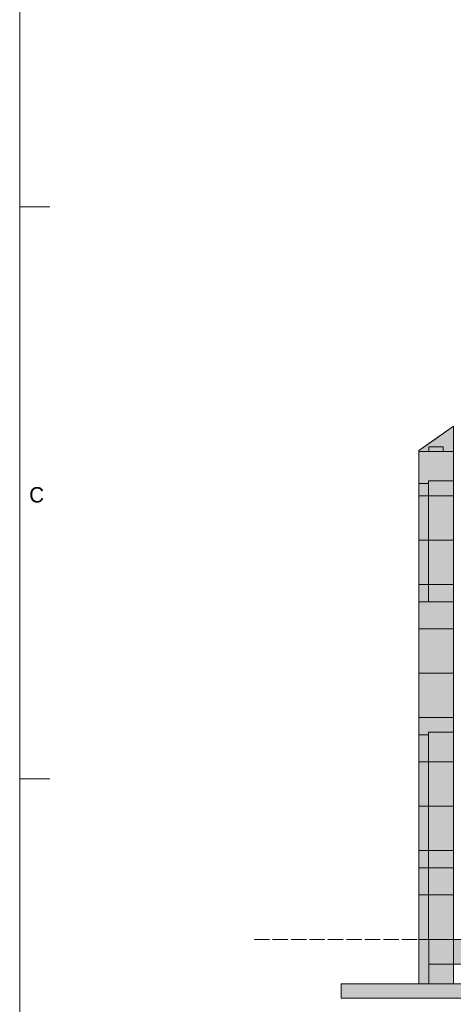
# Model space of a CAD drawing. Header units: millimetres. Extents: x 17 to 413, y 4 to 292.
# Tile 2 of 30: x 20 to 56, y 130 to 211. Entities that reach past the tile are written whole.
import ezdxf
from ezdxf.enums import TextEntityAlignment as Align

# ---------------------------------------------------------------- set-up
doc = ezdxf.new("R2010")
doc.units = ezdxf.units.MM
doc.linetypes.add('DASHED', pattern=[1.524, 1.27, -0.254])
for name, color, linetype in [('FILL-EPS', 7, 'Continuous'), ('FILL-LIGHT', 7, 'Continuous'), ('LINE-C_2E8C94', 7, 'Continuous'), ('LINE-C_337880', 7, 'Continuous'), ('LINE-INK', 7, 'Continuous'), ('LINE-STEEL-DASH', 7, 'DASHED'), ('LINE-STEEL_GREY', 7, 'Continuous'), ('TEXT-STEEL_GREY', 7, 'Continuous')]:
    doc.layers.add(name, color=color, linetype=linetype)

msp = doc.modelspace()

# ---------------------------------------------------------------- hatches: boundary and pattern name
at = {"layer": 'FILL-EPS', "true_color": 0xccffff}
h = msp.add_hatch(color=7, dxfattribs=at)
h.dxf.hatch_style = 1
h.paths.add_polyline_path([(52.94, 157.202), (52.94, 168.948), (52.94, 168.956), (52.94, 175.568), (55.787, 177.562), (55.789, 177.574), (55.789, 177.574), (55.79, 177.574), (55.791, 177.574), (55.79, 177.571), (55.787, 177.562), (55.787, 157.202)])
h = msp.add_hatch(color=7, dxfattribs=at)
h.dxf.hatch_style = 1
h.paths.add_polyline_path([(52.94, 175.568), (54.356, 176.56), (55.787, 177.562), (55.787, 175.49), (52.94, 175.49)])
h = msp.add_hatch(color=7, dxfattribs=at)
h.dxf.hatch_style = 1
h.paths.add_polyline_path([(52.94, 175.49), (52.94, 175.568), (55.787, 177.562), (55.787, 175.502), (55.787, 175.502), (55.787, 157.202), (55.787, 157.202), (52.94, 157.202), (52.94, 168.948), (52.94, 175.483)])
h = msp.add_hatch(color=7, dxfattribs=at)
h.dxf.hatch_style = 1
h.paths.add_polyline_path([(52.94, 175.568), (55.787, 177.562), (55.787, 157.202), (52.94, 157.202), (52.94, 168.963)])
h = msp.add_hatch(color=7, dxfattribs=at)
h.dxf.hatch_style = 1
h.paths.add_polyline_path([(52.94, 175.49), (55.785, 175.49), (55.785, 175.493), (55.785, 175.49), (55.787, 175.49), (55.787, 157.202), (55.787, 157.202), (55.787, 157.193), (55.788, 157.189), (55.788, 157.189), (55.787, 157.189), (55.787, 157.189), (55.787, 157.189), (55.785, 157.202), (52.94, 157.202), (52.94, 168.963), (52.94, 168.971)])
h = msp.add_hatch(color=7, dxfattribs=at)
h.dxf.hatch_style = 1
h.paths.add_polyline_path([(52.94, 157.202), (52.94, 175.49), (55.785, 175.49), (55.785, 157.202), (52.94, 157.202)])
h = msp.add_hatch(color=7, dxfattribs=at)
h.dxf.hatch_style = 1
h.paths.add_polyline_path([(52.94, 175.49), (55.785, 175.49), (55.785, 157.202), (52.94, 157.202)])
h = msp.add_hatch(color=7, dxfattribs=at)
h.dxf.hatch_style = 1
h.paths.add_polyline_path([(53.744, 173.055), (55.785, 173.055), (55.785, 163.098), (53.744, 163.098)])
h = msp.add_hatch(color=7, dxfattribs=at)
h.dxf.hatch_style = 1
h.paths.add_polyline_path([(53.744, 163.098), (53.744, 173.055), (55.785, 173.055), (55.785, 163.098)])
h = msp.add_hatch(color=7, dxfattribs=at)
h.dxf.hatch_style = 1
h.paths.add_polyline_path([(53.744, 173.055), (55.785, 173.055), (55.785, 163.098), (53.744, 163.098)])
h = msp.add_hatch(color=7, dxfattribs=at)
h.dxf.hatch_style = 1
h.paths.add_polyline_path([(53.744, 163.098), (53.744, 173.055), (55.785, 173.055), (55.785, 163.098)])
h = msp.add_hatch(color=7, dxfattribs=at)
h.dxf.hatch_style = 1
h.paths.add_polyline_path([(52.94, 172.855), (53.744, 172.855), (53.744, 163.098), (52.94, 163.098)])
h = msp.add_hatch(color=7, dxfattribs=at)
h.dxf.hatch_style = 1
h.paths.add_polyline_path([(52.94, 163.098), (52.94, 172.855), (53.744, 172.855), (53.744, 163.098)])
h = msp.add_hatch(color=7, dxfattribs=at)
h.dxf.hatch_style = 1
h.paths.add_polyline_path([(52.94, 172.855), (53.744, 172.855), (53.744, 163.098), (52.94, 163.098)])
h = msp.add_hatch(color=7, dxfattribs=at)
h.dxf.hatch_style = 1
h.paths.add_polyline_path([(52.94, 163.098), (52.94, 172.855), (53.744, 172.855), (53.744, 163.098)])
h = msp.add_hatch(color=7, dxfattribs=at)
h.dxf.hatch_style = 1
h.paths.add_polyline_path([(52.94, 135.256), (52.94, 157.202), (55.785, 157.202), (55.786, 157.214), (55.787, 157.214), (55.787, 135.256), (55.785, 135.256)])
h = msp.add_hatch(color=7, dxfattribs=at)
h.dxf.hatch_style = 1
h.paths.add_polyline_path([(52.94, 135.256), (52.94, 157.202), (55.787, 157.202), (55.787, 135.256)])
h = msp.add_hatch(color=7, dxfattribs=at)
h.dxf.hatch_style = 1
h.paths.add_polyline_path([(52.94, 157.202), (55.785, 157.202), (55.787, 157.202), (55.787, 135.256), (55.787, 135.256), (55.787, 135.243), (55.786, 135.243), (55.785, 135.256), (52.94, 135.256)])
h = msp.add_hatch(color=7, dxfattribs=at)
h.dxf.hatch_style = 1
h.paths.add_polyline_path([(52.94, 135.256), (52.94, 157.202), (55.785, 157.202), (55.785, 135.256)])
h = msp.add_hatch(color=7, dxfattribs=at)
h.dxf.hatch_style = 1
h.paths.add_polyline_path([(52.94, 157.202), (55.785, 157.202), (55.785, 135.256), (52.94, 135.256)])
h = msp.add_hatch(color=7, dxfattribs=at)
h.dxf.hatch_style = 1
h.paths.add_polyline_path([(52.94, 157.202), (55.787, 157.202), (55.787, 135.256), (52.94, 135.256)])
h = msp.add_hatch(color=7, dxfattribs=at)
h.dxf.hatch_style = 1
h.paths.add_polyline_path([(52.94, 152.129), (53.744, 152.129), (53.744, 135.256), (52.94, 135.256)])
h = msp.add_hatch(color=7, dxfattribs=at)
h.dxf.hatch_style = 1
h.paths.add_polyline_path([(52.94, 135.256), (52.94, 152.129), (53.744, 152.129), (53.744, 135.256)])
h = msp.add_hatch(color=7, dxfattribs=at)
h.dxf.hatch_style = 1
h.paths.add_polyline_path([(52.94, 152.129), (53.744, 152.129), (53.744, 141.152), (52.94, 141.152)])
h = msp.add_hatch(color=7, dxfattribs=at)
h.dxf.hatch_style = 1
h.paths.add_polyline_path([(52.94, 141.152), (52.94, 152.129), (53.744, 152.129), (53.744, 141.152)])
h = msp.add_hatch(color=7, dxfattribs=at)
h.dxf.hatch_style = 1
h.paths.add_polyline_path([(53.744, 152.329), (55.785, 152.329), (55.785, 135.256), (53.744, 135.256)])
h = msp.add_hatch(color=7, dxfattribs=at)
h.dxf.hatch_style = 1
h.paths.add_polyline_path([(53.744, 135.256), (53.744, 152.329), (55.785, 152.329), (55.785, 135.256)])
h = msp.add_hatch(color=7, dxfattribs=at)
h.dxf.hatch_style = 1
h.paths.add_polyline_path([(53.744, 152.329), (55.785, 152.329), (55.785, 141.152), (53.744, 141.152)])
h = msp.add_hatch(color=7, dxfattribs=at)
h.dxf.hatch_style = 1
h.paths.add_polyline_path([(53.744, 141.152), (53.744, 152.329), (55.785, 152.329), (55.785, 141.152)])
at = {"layer": 'FILL-EPS', "true_color": 0xc0f0f0}
h = msp.add_hatch(color=254, dxfattribs=at)
h.dxf.hatch_style = 1
h.paths.add_polyline_path([(52.933, 135.256), (52.933, 135.269), (52.934, 135.269), (52.935, 135.269), (52.937, 135.269), (52.94, 135.269), (52.94, 135.259), (52.94, 135.256), (52.94, 131.598), (52.94, 131.586), (52.939, 131.586), (52.936, 131.586), (52.933, 131.586)])
at = {"layer": 'FILL-EPS', "true_color": 0xccffff}
h = msp.add_hatch(color=7, dxfattribs=at)
h.dxf.hatch_style = 1
h.paths.add_polyline_path([(52.94, 131.598), (52.94, 135.256), (55.787, 135.256), (55.787, 131.598)])
h = msp.add_hatch(color=7, dxfattribs=at)
h.dxf.hatch_style = 1
h.paths.add_polyline_path([(52.94, 131.598), (52.94, 135.256), (53.753, 135.256), (53.753, 131.598)])
h = msp.add_hatch(color=7, dxfattribs=at)
h.dxf.hatch_style = 1
h.paths.add_polyline_path([(52.94, 135.256), (53.753, 135.256), (53.753, 131.598), (52.94, 131.598)])
h = msp.add_hatch(color=7, dxfattribs=at)
h.dxf.hatch_style = 1
h.paths.add_polyline_path([(52.94, 131.598), (52.94, 135.256), (53.753, 135.256), (53.753, 131.598)])
h = msp.add_hatch(color=7, dxfattribs=at)
h.dxf.hatch_style = 1
h.paths.add_polyline_path([(52.94, 135.256), (53.753, 135.256), (53.753, 131.598), (52.94, 131.598)])
h = msp.add_hatch(color=7, dxfattribs=at)
h.dxf.hatch_style = 1
h.paths.add_polyline_path([(52.94, 135.256), (55.787, 135.256), (55.787, 131.598), (52.94, 131.598)])
h = msp.add_hatch(color=7, dxfattribs=at)
h.dxf.hatch_style = 1
h.paths.add_polyline_path([(53.753, 135.256), (54.974, 135.256), (55.787, 135.256), (55.787, 131.598), (54.974, 131.598), (53.753, 131.598)])
h = msp.add_hatch(color=7, dxfattribs=at)
h.dxf.hatch_style = 1
h.paths.add_polyline_path([(53.753, 131.598), (53.753, 135.256), (55.787, 135.256), (55.787, 131.598)])
at = {"layer": 'FILL-LIGHT', "true_color": 0xd9d9d9}
h = msp.add_hatch(color=254, dxfattribs=at)
h.dxf.hatch_style = 1
h.paths.add_polyline_path([(53.753, 175.49), (53.753, 175.864), (54.953, 175.864), (54.953, 175.49)])
h = msp.add_hatch(color=254, dxfattribs=at)
h.dxf.hatch_style = 1
h.paths.add_polyline_path([(53.753, 175.864), (54.953, 175.864), (54.953, 175.49), (53.753, 175.49)])
at = {"layer": 'FILL-LIGHT', "true_color": 0xdbdbde}
h = msp.add_hatch(color=254, dxfattribs=at)
h.dxf.hatch_style = 1
h.paths.add_polyline_path([(53.753, 133.198), (53.753, 135.256), (131.247, 135.256), (131.247, 133.198)])
h = msp.add_hatch(color=254, dxfattribs=at)
h.dxf.hatch_style = 1
h.paths.add_polyline_path([(53.753, 135.256), (131.247, 135.256), (131.247, 133.198), (53.753, 133.198)])
h = msp.add_hatch(color=254, dxfattribs=at)
h.dxf.hatch_style = 1
h.paths.add_polyline_path([(46.54, 130.398), (46.54, 131.598), (138.46, 131.598), (138.46, 130.398)])
h = msp.add_hatch(color=254, dxfattribs=at)
h.dxf.hatch_style = 1
h.paths.add_polyline_path([(46.54, 131.598), (138.46, 131.598), (138.46, 130.398), (46.54, 130.398)])

# ---------------------------------------------------------------- linework, layer by layer
at = {"layer": 'LINE-C_2E8C94', "lineweight": 5}
for points in [[(52.94, 157.202), (52.94, 157.202), (52.94, 168.948), (52.94, 168.956), (52.94, 175.568), (55.787, 177.562), (55.789, 177.574), (55.789, 177.574), (55.79, 177.574), (55.791, 177.574), (55.79, 177.571), (55.787, 177.562), (55.787, 157.202)], [(52.94, 175.568), (52.94, 175.568), (52.94, 175.568), (52.94, 175.568), (54.356, 176.56), (55.787, 177.562), (55.787, 175.49), (55.787, 175.49), (52.94, 175.49)], [(52.94, 175.49), (52.94, 175.568), (55.787, 177.562), (55.787, 177.562), (55.787, 177.562), (55.787, 177.562), (55.787, 175.502), (55.787, 175.502), (55.787, 157.202), (55.787, 157.202), (55.787, 157.202), (52.94, 157.202), (52.94, 157.202), (52.94, 157.202), (52.94, 168.948), (52.94, 175.483), (52.94, 175.49)], [(52.94, 175.568), (55.787, 177.562), (55.787, 157.202), (52.94, 157.202), (52.94, 168.963)], [(52.94, 175.49), (52.94, 175.49), (55.785, 175.49), (55.785, 175.493), (55.785, 175.49), (55.787, 175.49), (55.787, 157.202), (55.787, 157.202), (55.787, 157.202), (55.787, 157.193), (55.788, 157.189), (55.788, 157.189), (55.787, 157.189), (55.787, 157.189), (55.787, 157.189), (55.785, 157.202), (52.94, 157.202), (52.94, 168.963), (52.94, 168.971)], [(52.94, 157.202), (52.94, 175.49), (55.785, 175.49), (55.785, 157.202), (52.94, 157.202), (52.94, 157.202)], [(52.94, 175.49), (55.785, 175.49), (55.785, 157.202), (55.785, 157.202), (55.785, 157.202), (52.94, 157.202)], [(53.744, 173.055), (55.785, 173.055), (55.785, 163.098), (53.744, 163.098)], [(53.744, 163.098), (53.744, 173.055), (55.785, 173.055), (55.785, 163.098)], [(53.744, 173.055), (55.785, 173.055), (55.785, 163.098), (53.744, 163.098)], [(53.744, 163.098), (53.744, 173.055), (55.785, 173.055), (55.785, 163.098)], [(52.94, 172.855), (53.744, 172.855), (53.744, 163.098), (52.94, 163.098)], [(52.94, 163.098), (52.94, 172.855), (53.744, 172.855), (53.744, 163.098)], [(52.94, 172.855), (53.744, 172.855), (53.744, 163.098), (52.94, 163.098)], [(52.94, 163.098), (52.94, 172.855), (53.744, 172.855), (53.744, 163.098)], [(52.94, 135.256), (52.94, 135.256), (52.94, 135.256), (52.94, 157.202), (55.785, 157.202), (55.786, 157.214), (55.787, 157.214), (55.787, 135.256), (55.785, 135.256), (55.785, 135.256)], [(52.94, 135.256), (52.94, 157.202), (55.787, 157.202), (55.787, 157.202), (55.787, 157.202), (55.787, 135.256)], [(52.94, 157.202), (52.94, 157.202), (55.785, 157.202), (55.785, 157.202), (55.787, 157.202), (55.787, 135.256), (55.787, 135.256), (55.787, 135.256), (55.787, 135.243), (55.786, 135.243), (55.785, 135.256), (52.94, 135.256)], [(52.94, 135.256), (52.94, 135.256), (52.94, 135.256), (52.94, 157.202), (55.785, 157.202), (55.785, 157.202), (55.785, 157.202), (55.785, 135.256)], [(52.94, 157.202), (52.94, 157.202), (55.785, 157.202), (55.785, 135.256), (52.94, 135.256)], [(52.94, 157.202), (52.94, 157.202), (52.94, 157.202), (55.787, 157.202), (55.787, 135.256), (55.787, 135.256), (52.94, 135.256)], [(52.94, 152.129), (53.744, 152.129), (53.744, 135.256), (52.94, 135.256)], [(52.94, 135.256), (52.94, 135.256), (52.94, 152.129), (53.744, 152.129), (53.744, 135.256)], [(52.94, 152.129), (52.94, 152.129), (53.744, 152.129), (53.744, 141.152), (53.744, 141.152), (53.744, 141.152), (52.94, 141.152)], [(52.94, 141.152), (52.94, 152.129), (53.744, 152.129), (53.744, 141.152)], [(53.744, 152.329), (53.744, 152.329), (53.744, 152.329), (55.785, 152.329), (55.785, 135.256), (55.785, 135.256), (53.744, 135.256)], [(53.744, 135.256), (53.744, 152.329), (55.785, 152.329), (55.785, 135.256)], [(53.744, 152.329), (55.785, 152.329), (55.785, 141.152), (55.785, 141.152), (53.744, 141.152)], [(53.744, 141.152), (53.744, 141.152), (53.744, 152.329), (55.785, 152.329), (55.785, 141.152), (53.744, 141.152)], [(52.933, 135.256), (52.933, 135.256), (52.933, 135.269), (52.934, 135.269), (52.935, 135.269), (52.937, 135.269), (52.94, 135.269), (52.94, 135.259), (52.94, 135.256), (52.94, 131.598), (52.94, 131.586), (52.939, 131.586), (52.936, 131.586), (52.933, 131.586)], [(52.94, 131.598), (52.94, 135.256), (55.787, 135.256), (55.787, 131.598), (52.94, 131.598)], [(52.94, 131.598), (52.94, 135.256), (53.753, 135.256), (53.753, 131.598), (52.94, 131.598)], [(52.94, 135.256), (52.94, 135.256), (52.94, 135.256), (52.94, 135.256), (53.753, 135.256), (53.753, 131.598), (53.753, 131.598), (53.753, 131.598), (53.753, 131.598), (53.753, 131.598), (52.94, 131.598)], [(52.94, 131.598), (52.94, 135.256), (53.753, 135.256), (53.753, 131.598), (52.94, 131.598)], [(52.94, 135.256), (52.94, 135.256), (52.94, 135.256), (52.94, 135.256), (53.753, 135.256), (53.753, 131.598), (53.753, 131.598), (53.753, 131.598), (53.753, 131.598), (53.753, 131.598), (52.94, 131.598)], [(52.94, 135.256), (55.787, 135.256), (55.787, 131.598), (52.94, 131.598), (52.94, 135.256)], [(53.753, 135.256), (54.974, 135.256), (55.787, 135.256), (55.787, 131.598), (55.787, 131.598), (54.974, 131.598), (54.974, 131.598), (54.974, 131.598), (53.753, 131.598)], [(53.753, 131.598), (53.753, 135.256), (55.787, 135.256), (55.787, 135.256), (55.787, 131.598)]]:
    msp.add_lwpolyline(points, close=True, dxfattribs=at)
at = {"layer": 'LINE-C_337880', "lineweight": 5}
for p, q in [((52.948, 175.49), (55.779, 175.49)), ((52.948, 175.49), (55.779, 175.49)), ((52.948, 175.49), (55.779, 175.49)), ((52.948, 171.832), (55.779, 171.832)), ((52.948, 171.832), (55.779, 171.832)), ((52.948, 171.832), (55.777, 171.832)), ((52.948, 171.832), (53.736, 171.832)), ((52.948, 171.832), (53.736, 171.832)), ((52.948, 171.832), (53.736, 171.832)), ((52.948, 171.832), (53.736, 171.832)), ((52.948, 171.832), (55.777, 171.832)), ((52.948, 171.832), (55.779, 171.832)), ((52.948, 171.832), (55.779, 171.832)), ((53.752, 171.832), (55.777, 171.832)), ((53.752, 171.832), (55.777, 171.832)), ((53.752, 171.832), (55.777, 171.832)), ((53.752, 171.832), (55.777, 171.832)), ((52.948, 168.174), (55.779, 168.174)), ((52.948, 168.174), (55.779, 168.174)), ((52.948, 168.174), (55.777, 168.174)), ((52.948, 168.174), (53.736, 168.174)), ((52.948, 168.174), (53.736, 168.174)), ((52.948, 168.174), (53.736, 168.174)), ((52.948, 168.174), (53.736, 168.174)), ((52.948, 168.174), (55.777, 168.174)), ((52.948, 168.174), (55.779, 168.174)), ((52.948, 168.174), (55.779, 168.174)), ((53.752, 168.174), (55.777, 168.174)), ((53.752, 168.174), (55.777, 168.174)), ((53.752, 168.174), (55.777, 168.174)), ((53.752, 168.174), (55.777, 168.174)), ((52.948, 164.517), (55.779, 164.517)), ((52.948, 164.517), (55.779, 164.517)), ((52.948, 164.517), (55.777, 164.517)), ((52.948, 164.517), (53.736, 164.517)), ((52.948, 164.517), (53.736, 164.517)), ((52.948, 164.517), (53.736, 164.517)), ((52.948, 164.517), (53.736, 164.517)), ((52.948, 164.517), (55.777, 164.517)), ((52.948, 164.517), (55.779, 164.517)), ((52.948, 164.517), (55.779, 164.517)), ((53.752, 164.517), (55.777, 164.517)), ((53.752, 164.517), (55.777, 164.517)), ((53.752, 164.517), (55.777, 164.517)), ((53.752, 164.517), (55.777, 164.517)), ((52.948, 160.859), (55.779, 160.859)), ((52.948, 160.859), (55.779, 160.859)), ((52.948, 160.859), (55.777, 160.859)), ((52.948, 160.859), (55.777, 160.859)), ((52.948, 160.859), (55.779, 160.859)), ((52.948, 160.859), (55.779, 160.859)), ((52.948, 153.544), (55.779, 153.544)), ((52.948, 153.544), (55.779, 153.544)), ((52.948, 153.544), (55.777, 153.544)), ((52.948, 153.544), (55.777, 153.544)), ((52.948, 153.544), (55.779, 153.544)), ((52.948, 153.544), (55.779, 153.544)), ((52.948, 149.886), (55.779, 149.886)), ((52.948, 149.886), (55.779, 149.886)), ((52.948, 149.886), (55.777, 149.886)), ((52.948, 149.886), (53.736, 149.886)), ((52.948, 149.886), (53.736, 149.886)), ((52.948, 149.886), (53.736, 149.886)), ((52.948, 149.886), (53.736, 149.886)), ((52.948, 149.886), (55.777, 149.886)), ((52.948, 149.886), (55.779, 149.886)), ((52.948, 149.886), (55.779, 149.886)), ((53.752, 149.886), (55.777, 149.886)), ((53.752, 149.886), (55.777, 149.886)), ((53.752, 149.886), (55.777, 149.886)), ((53.752, 149.886), (55.777, 149.886)), ((52.948, 146.229), (55.779, 146.229)), ((52.948, 146.229), (55.779, 146.229)), ((52.948, 146.229), (55.777, 146.229)), ((52.948, 146.229), (53.736, 146.229)), ((52.948, 146.229), (53.736, 146.229)), ((52.948, 146.229), (53.736, 146.229)), ((52.948, 146.229), (53.736, 146.229)), ((52.948, 146.229), (55.777, 146.229)), ((52.948, 146.229), (55.779, 146.229)), ((52.948, 146.229), (55.779, 146.229)), ((53.752, 146.229), (55.777, 146.229)), ((53.752, 146.229), (55.777, 146.229)), ((53.752, 146.229), (55.777, 146.229)), ((53.752, 146.229), (55.777, 146.229)), ((52.948, 142.571), (55.779, 142.571)), ((52.948, 142.571), (55.779, 142.571)), ((52.948, 142.571), (55.777, 142.571)), ((52.948, 142.571), (53.736, 142.571)), ((52.948, 142.571), (53.736, 142.571)), ((52.948, 142.571), (53.736, 142.571)), ((52.948, 142.571), (53.736, 142.571)), ((52.948, 142.571), (55.777, 142.571)), ((52.948, 142.571), (55.779, 142.571)), ((52.948, 142.571), (55.779, 142.571)), ((53.752, 142.571), (55.777, 142.571)), ((53.752, 142.571), (55.777, 142.571)), ((53.752, 142.571), (55.777, 142.571)), ((53.752, 142.571), (55.777, 142.571)), ((52.948, 138.914), (55.779, 138.914)), ((52.948, 138.914), (55.779, 138.914)), ((52.948, 138.914), (55.777, 138.914)), ((52.948, 138.914), (53.736, 138.914)), ((52.948, 138.914), (53.736, 138.914)), ((52.948, 138.914), (55.777, 138.914)), ((52.948, 138.914), (55.779, 138.914)), ((52.948, 138.914), (55.779, 138.914)), ((53.752, 138.914), (55.777, 138.914)), ((53.752, 138.914), (55.777, 138.914))]:
    msp.add_line(p, q, dxfattribs=at)
at = {"layer": 'LINE-INK', "lineweight": 5}
for p, q in [((20, 195.667), (22.5, 195.667)), ((20, 148.5), (22.5, 148.5))]:
    msp.add_line(p, q, dxfattribs=at)
msp.add_lwpolyline([(20, 7), (413, 7), (413, 290), (20, 290)], close=True, dxfattribs=at)
at = {"layer": 'LINE-STEEL-DASH', "lineweight": 5}
msp.add_line((39.34, 135.256), (139.26, 135.256), dxfattribs=at)
at = {"layer": 'LINE-STEEL_GREY', "lineweight": 5}
for points in [[(53.753, 175.49), (53.753, 175.864), (54.953, 175.864), (54.953, 175.864), (54.953, 175.49), (53.753, 175.49)], [(53.753, 175.864), (53.753, 175.864), (54.953, 175.864), (54.953, 175.49), (54.953, 175.49), (53.753, 175.49)], [(53.753, 133.198), (53.753, 135.256), (131.247, 135.256), (131.247, 135.256), (131.247, 133.198)], [(53.753, 135.256), (53.753, 135.256), (131.247, 135.256), (131.247, 133.198), (131.247, 133.198), (131.247, 133.198), (131.247, 133.198), (131.247, 133.198), (53.753, 133.198), (53.753, 135.256)], [(46.54, 130.398), (46.54, 131.598), (138.46, 131.598), (138.46, 130.398), (46.54, 130.398)], [(46.54, 131.598), (138.46, 131.598), (138.46, 130.398), (138.46, 130.398), (138.46, 130.398), (46.54, 130.398)]]:
    msp.add_lwpolyline(points, close=True, dxfattribs=at)

# ---------------------------------------------------------------- texts
at = {"layer": 'TEXT-STEEL_GREY'}
msp.add_text('C', height=1.27, dxfattribs=at).set_placement((21.4, 171.283), align=Align.CENTER)

doc.saveas('drawing.dxf')
